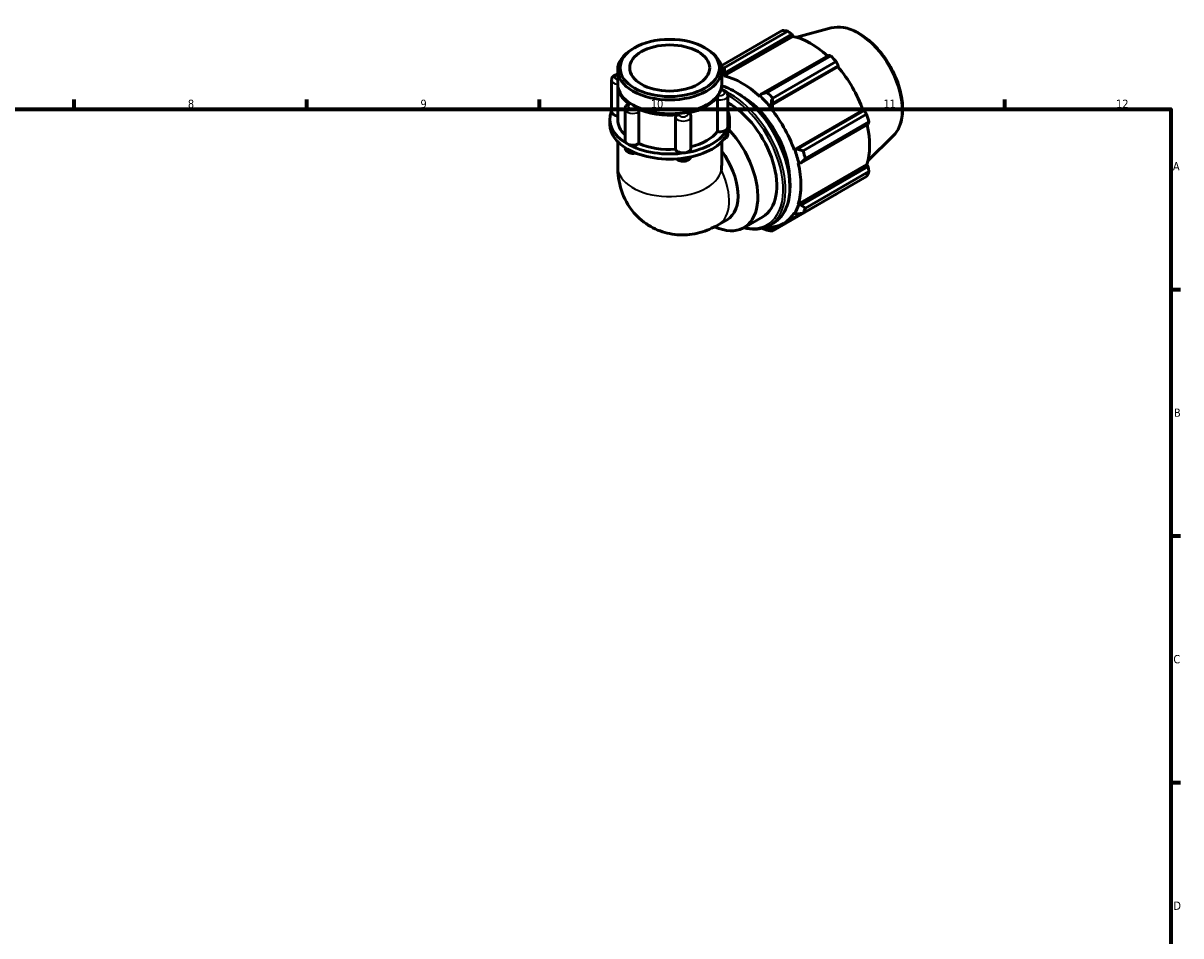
# Model space of a CAD drawing. Header units: millimetres. Extents: x 0 to 931, y 0 to 899.
# Tile 5 of 5: x 475 to 824, y 325 to 600. Entities that reach past the tile are written whole.
import ezdxf

# ---------------------------------------------------------------- set-up
doc = ezdxf.new("R2010")
doc.units = ezdxf.units.MM
for name, color, linetype, lineweight in [('Border (ISO)', 7, 'Continuous', 70), ('Visible (ISO)', 7, 'Continuous', 50), ('Visible Narrow (ISO)', 7, 'Continuous', 35)]:
    doc.layers.add(name, color=color, linetype=linetype, lineweight=lineweight)
doc.styles.add('Note Text (ISO)', font='tahoma.ttf')

# ---------------------------------------------------------------- blocks, each defined once
blk = doc.blocks.new('Borders Default Border')
at = {"layer": 'Border (ISO)'}
for p, q in [((490.58, 574), (490.58, 576.9)), ((560.67, 574), (560.67, 576.9)), ((630.75, 574), (630.75, 576.9)), ((700.83, 574), (700.83, 576.9)), ((770.92, 574), (770.92, 576.9)), ((821, 519.75), (823.9, 519.75)), ((821, 445.5), (823.9, 445.5)), ((821, 371.25), (823.9, 371.25))]:
    blk.add_line(p, q, dxfattribs=at)
at = {"layer": 'Border (ISO)', "flags": 128}
blk.add_lwpolyline([(20, 20), (20, 574), (821, 574), (821, 20), (20, 20)], dxfattribs=at)
at = {"layer": 'Border (ISO)', "color": 232, "true_color": 0xca0064, "char_height": 2.5, "attachment_point": 7, "style": 'Note Text (ISO)'}
for s, insert in [('8', (524.81, 574.34)), ('9', (594.88, 574.35)), ('10', (664.29, 574.35)), ('11', (734.37, 574.4)), ('12', (804.46, 574.4)), ('A', (821.59, 555.62)), ('B', (821.89, 481.37)), ('C', (821.73, 407.08)), ('D', (821.73, 332.88))]:
    blk.add_mtext(s, dxfattribs=dict(at, insert=insert))

msp = doc.modelspace()

# ---------------------------------------------------------------- linework, layer by layer
at = {"layer": 'Visible (ISO)'}
for p, q in [((685.4981, 587.121), (703.8943, 597.7147)), ((705.561, 597.5531), (686.4211, 586.5311)), ((686.6107, 584.9827), (706.7624, 596.5873)), ((706.7624, 596.5873), (707.1207, 595.9637)), ((718.6274, 598.4923), (708.2505, 595.678)), ((686.4011, 584.032), (707.1207, 595.9637)), ((659.3618, 592.5177), (658.8482, 592.2197)), ((680.5892, 592.5177), (681.1027, 592.2197)), ((717.7852, 590.2397), (697.6335, 578.635)), ((699.3504, 579.0857), (718.4903, 590.1076)), ((699.9388, 574.8668), (720.6585, 586.7985)), ((700.5851, 575.5218), (720.7368, 587.1264)), ((720.157, 588.3496), (701.0171, 577.3277)), ((720.7368, 587.1264), (720.6585, 586.7985)), ((652.4822, 582.8423), (652.4822, 573.2556)), ((654.2994, 581.6836), (654.2994, 585.8611)), ((685.6515, 581.6836), (685.6515, 585.8611)), ((686.3437, 584.2756), (686.6107, 584.9827)), ((686.4011, 584.032), (686.3437, 584.2756)), ((654.2994, 570.9192), (654.2994, 581.2748)), ((685.6515, 579.8797), (685.6515, 581.2748)), ((684.3402, 567.3048), (684.3402, 576.8915)), ((687.4688, 578.1694), (687.4688, 568.5828)), ((697.1368, 578.0602), (697.0794, 577.8828)), ((697.6335, 578.635), (697.1368, 578.0602)), ((700.0269, 575.0118), (700.5851, 575.5218)), ((656.5394, 574.1226), (656.5394, 564.536)), ((659.2031, 575.119), (658.8482, 575.325)), ((660.6736, 573.2397), (660.6736, 563.653)), ((680.7478, 575.119), (681.1027, 575.325)), ((699.9388, 574.8668), (700.0269, 575.0118)), ((707.4895, 561.7886), (728.2092, 573.7202)), ((728.5311, 573.6263), (708.3794, 562.0217)), ((710.1595, 561.4927), (729.2994, 572.5146)), ((728.2092, 573.7202), (728.5311, 573.6263)), ((651.948, 569.3659), (651.948, 570.9192)), ((671.7222, 561.9482), (671.7222, 571.5348)), ((676.3842, 571.7862), (676.3842, 562.1996)), ((688.0029, 569.3659), (688.0029, 570.9192)), ((709.602, 557.905), (729.7537, 569.5096)), ((729.9898, 570.19), (710.8498, 559.1681)), ((687.4688, 566.8575), (687.4688, 566.504)), ((737.3354, 566.0054), (729.6928, 558.4429)), ((654.2994, 564.2394), (654.2994, 556.7322)), ((685.6515, 564.2394), (685.6515, 557.9077)), ((707.6589, 561.793), (707.4895, 561.7886)), ((708.3794, 562.0217), (707.6589, 561.793)), ((708.6739, 557.8005), (708.856, 557.7621)), ((708.6739, 545.4544), (729.3936, 557.3861)), ((708.856, 557.7621), (709.602, 557.905)), ((729.7537, 556.7652), (709.602, 545.1606)), ((710.8498, 544.2194), (729.9898, 555.2414)), ((729.3936, 557.3861), (729.7537, 556.7652)), ((729.2994, 553.7119), (710.1595, 542.69)), ((701.0171, 537.3844), (720.157, 548.4064)), ((708.856, 545.2832), (708.6739, 545.4544)), ((709.602, 545.1606), (708.856, 545.2832)), ((684.6197, 539.189), (687.3033, 540.7344)), ((692.2997, 538.3335), (698.0273, 541.6318)), ((704.2709, 539.619), (709.4321, 542.5911)), ((707.4895, 542.8305), (707.6589, 542.631)), ((707.6589, 542.631), (708.3794, 542.452)), ((700.0269, 538.202), (699.9388, 538.4486)), ((699.9977, 539.0276), (701.1998, 539.7199)), ((700.5851, 537.9288), (700.0269, 538.202)), ((701.9192, 538.697), (700.5851, 537.9288))]:
    msp.add_line(p, q, dxfattribs=at)
for centre, major_axis, ratio, start_param, end_param in [((712.0257, 573.0605), (-13.4739, 23.3978), 0.57809312, 5.84515614, 5.93968373), ((712.4599, 573.3106), (12.5307, -21.7599), 0.57809312, 2.06964335, 2.66356082), ((669.9755, 585.8611), (-15.6761, 0), 0.5758617, 5.50163969, 10.20632358), ((712.0257, 573.0605), (13.4739, -23.3978), 0.57809312, 1.91816532, 2.01269291), ((692.8857, 562.0386), (-13.4739, 23.3978), 0.57809312, 5.84515614, 5.89163963), ((712.4599, 573.3106), (12.5307, -21.7599), 0.57809312, 1.26729742, 1.87816265), ((691.7402, 561.3789), (12.6654, -21.9939), 0.57809312, 2.66356082, 2.70427084), ((691.7402, 561.3789), (-12.5307, 21.7599), 0.57809312, 5.19428823, 5.80515347), ((669.9755, 581.2748), (-15.6761, 0), 0.5758617, 6.26054225, 6.97855307), ((669.9755, 581.6836), (-15.6761, 0), 0.5758617, 0, 3.14159265), ((669.9755, 581.2748), (15.676, 0), 0.5758617, 6.11141632, 6.30582837), ((692.8857, 562.0386), (-13.4739, 23.3978), 0.57809312, 5.05975798, 5.15428557), ((669.9755, 581.2748), (15.6761, 0), 0.5758617, 5.06421877, 5.93135552), ((687.9219, 559.1801), (10.1054, -17.5483), 0.57809312, 0, 2.38977423), ((691.7402, 561.3789), (10.1054, -17.5483), 0.57809312, 0.81836474, 2.32322792), ((691.7402, 561.3789), (12.6654, -21.9939), 0.57809312, 1.87816265, 2.05269558), ((669.9755, 570.9192), (-18.0275, 0), 0.5758617, 6.03914759, 7.06858347), ((654.8336, 573.2556), (-2.3514, 0), 0.5758617, 0, 1.34163469), ((669.9755, 581.2748), (15.1761, 0), 0.5758617, 3.92313827, 5.50163969), ((669.9755, 581.2748), (-15.6761, 0), 0.5758617, 0.87542857, 1.74256531), ((669.9755, 570.9192), (18.0275, 0), 0.5758617, 6.02138592, 6.52722302), ((691.7402, 561.3789), (-12.5307, 21.7599), 0.57809312, 4.40889007, 5.01975531), ((712.0257, 573.0605), (13.4739, -23.3978), 0.57809312, 1.13276716, 1.22729475), ((669.9755, 569.3659), (-18.0275, 0), 0.5758617, 0, 0.78539816), ((669.9755, 570.9192), (-15.6761, 0), 0.5758617, 0, 0.54116956), ((669.9755, 569.3659), (18.0275, 0), 0.5758617, 6.02138592, 6.28318531), ((685.1174, 568.5828), (2.3514, 0), 0.5758617, 6.02138592, 6.28318531), ((712.4599, 573.3106), (12.5307, -21.7599), 0.57809312, 0.48189925, 1.07597742), ((669.9755, 570.9192), (18.0275, 0), 0.5758617, 4.97418837, 6.02138592), ((669.9755, 569.3659), (18.0275, 0), 0.5758617, 4.97418837, 6.02138592), ((669.9755, 570.9192), (15.676, 0), 0.5758617, 5.13354863, 5.87124494), ((682.1943, 555.8818), (10.1054, -17.5483), 0.57809312, 5.59541947, 8.23791227), ((685.1174, 568.5828), (2.3514, 0), 0.5758617, 4.3755191, 6.02138592), ((658.8908, 564.536), (-2.3514, 0), 0.5758617, 0, 0.78539816), ((658.8908, 564.536), (-2.3514, 0), 0.5758617, 0.78539816, 2.43126498), ((669.9755, 570.9192), (18.0275, 0), 0.5758617, 3.92699082, 4.97418837), ((669.9755, 569.3659), (18.0275, 0), 0.5758617, 3.92699082, 4.97418837), ((669.9755, 570.9192), (15.676, 0), 0.5758617, 4.0771318, 4.82404739), ((674.0327, 562.1996), (-2.3514, 0), 0.5758617, 0.1867289, 1.83259571), ((674.0327, 562.1996), (2.3514, 0), 0.5758617, 4.97418837, 6.28318531), ((691.7402, 561.3789), (12.6654, -21.9939), 0.57809312, 1.09276449, 1.26729742), ((679.4804, 554.319), (7.8229, -13.5846), 0.57809312, 0, 1.76768754), ((692.8857, 562.0386), (-13.4739, 23.3978), 0.57809312, 4.27435981, 4.3688874), ((669.9755, 548.8454), (-11.0954, -19.1929), 0.57697849, 2.234637, 2.35716134), ((691.7402, 561.3789), (-12.5307, 21.7599), 0.57809312, 3.62349191, 4.23435714), ((712.0257, 573.0605), (13.4739, -23.3978), 0.57809312, 0.34736899, 0.44189659), ((691.7402, 561.3789), (12.6654, -21.9939), 0.57809312, 0.30736633, 0.48189925), ((692.8857, 562.0386), (13.4739, -23.3978), 0.57809312, 0.34736899, 0.44189659), ((691.7402, 561.3789), (12.5307, -21.7599), 0.57809312, 5.9796864, 6.59055163), ((691.7402, 561.3789), (12.6654, -21.9939), 0.57809312, 5.87365531, 5.9796864), ((692.8857, 562.0386), (13.4739, -23.3978), 0.57809312, 5.84515614, 5.93968373)]:
    msp.add_ellipse(centre, major_axis=major_axis, ratio=ratio, start_param=start_param, end_param=end_param, dxfattribs=at)
for major_axis in [(14.9525, 0), (12.0585, 0)]:
    msp.add_ellipse((669.9755, 586.4526), major_axis=major_axis, ratio=0.5758617, dxfattribs=at)
for points, weights in [([(706.7624, 596.5873), (706.1764, 597.0617), (705.561, 597.5531)], [1.00257683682, 1.00169652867, 1]), ([(718.4903, 590.1076), (718.133, 590.1764), (717.7852, 590.2397)], [1, 1.00169652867, 1.00257683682]), ([(686.6107, 584.9827), (686.5103, 585.7368), (686.4211, 586.5311)], [1.00656352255, 1.01257564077, 1.01779213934]), ([(720.7368, 587.1264), (720.4553, 587.7269), (720.157, 588.3496)], [1.00257683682, 1.00169652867, 1]), ([(699.3504, 579.0857), (698.4669, 578.8515), (697.6335, 578.635)], [1.01779213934, 1.01257564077, 1.00656352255]), ([(700.5851, 575.5218), (700.7892, 576.402), (701.0171, 577.3277)], [1.00656352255, 1.01257564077, 1.01779213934]), ([(729.2994, 572.5146), (728.9099, 573.0832), (728.5311, 573.6263)], [1, 1.00169652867, 1.00257683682]), ([(729.7537, 569.5096), (729.8718, 569.8443), (729.9898, 570.19)], [1.00257683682, 1.00169652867, 1]), ([(710.1595, 561.4927), (709.2438, 561.7583), (708.3794, 562.0217)], [1.01779213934, 1.01257564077, 1.00656352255]), ([(709.602, 557.905), (710.2057, 558.5193), (710.8498, 559.1681)], [1.00656352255, 1.01257564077, 1.01779213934]), ([(729.9898, 555.2414), (729.8718, 556.0202), (729.7537, 556.7652)], [1, 1.00169652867, 1.00257683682]), ([(720.157, 548.4064), (720.1721, 548.4355), (720.1871, 548.4645)], [1, 1.00008547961, 1.00016888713]), ([(710.8498, 544.2194), (710.2057, 544.6953), (709.602, 545.1606)], [1.01779213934, 1.01257564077, 1.00656352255]), ([(708.3794, 542.452), (709.2438, 542.5642), (710.1595, 542.69)], [1.00656352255, 1.01257564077, 1.01779213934]), ([(697.7955, 538.1506), (698.5525, 537.8504), (699.3504, 537.546)], [1.00771528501, 1.0130785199, 1.01779213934]), ([(701.0171, 537.3844), (700.7892, 537.6578), (700.5851, 537.9288)], [1.01779213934, 1.01257564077, 1.00656352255])]:
    msp.add_rational_spline(points, weights, degree=2, dxfattribs=at)
for points, knots in [([(718.6274, 598.4923), (719.8008, 598.8105), (721.0711, 598.8495), (723.7884, 598.4021), (725.244, 597.8675), (728.1696, 596.261), (729.6388, 595.1679), (732.4078, 592.5556), (733.7072, 591.0373), (736.0123, 587.734), (737.0186, 585.9509), (738.6457, 582.2884), (739.2661, 580.4098), (740.0548, 576.7279), (740.2214, 574.9256), (740.0571, 571.5711), (739.7262, 570.0174), (738.683, 567.6469), (738.0805, 566.7427), (737.3354, 566.0054)], [5.65088645, 5.65088645, 5.65088645, 5.65088645, 5.94146716, 5.94146716, 6.26007761, 6.26007761, 6.59097, 6.59097, 6.92117176, 6.92117176, 7.24985706, 7.24985706, 7.57862168, 7.57862168, 7.9089938, 7.9089938, 8.23961481, 8.23961481, 8.49014791, 8.49014791, 8.49014791, 8.49014791]), ([(652.4822, 582.8423), (652.4822, 583.0084), (652.5126, 583.1738), (652.6252, 583.4876), (652.7103, 583.6331), (652.9308, 583.9138), (653.0729, 584.039), (653.4187, 584.2755), (653.6292, 584.3726), (653.9951, 584.4918), (654.1461, 584.5276), (654.2994, 584.5526)], [3.92699082, 3.92699082, 3.92699082, 3.92699082, 4.13073097, 4.13073097, 4.35184327, 4.35184327, 4.62693227, 4.62693227, 4.98318977, 4.98318977, 5.22268574, 5.22268574, 5.22268574, 5.22268574]), ([(685.4208, 579.7318), (685.4402, 579.7962), (685.4582, 579.8435), (685.4858, 579.8915), (685.4962, 579.9011), (685.5053, 579.9001)], [0.2965054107, 0.2965054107, 0.2965054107, 0.2965054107, 0.330598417, 0.330598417, 0.3553852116, 0.3553852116, 0.3553852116, 0.3553852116]), ([(685.5053, 579.9001), (685.6822, 579.8795), (685.857, 579.8447), (686.197, 579.7444), (686.3622, 579.679), (686.6778, 579.5104), (686.8287, 579.4072), (687.1037, 579.1482), (687.2285, 578.9909), (687.3994, 578.6411), (687.4524, 578.4565), (687.4677, 578.2337), (687.4688, 578.2016), (687.4688, 578.1694)], [5.69703917, 5.69703917, 5.69703917, 5.69703917, 5.97134803, 5.97134803, 6.24565689, 6.24565689, 6.51996575, 6.51996575, 6.79427461, 6.79427461, 7.0291661, 7.0291661, 7.06858347, 7.06858347, 7.06858347, 7.06858347]), ([(685.6515, 581.0672), (686.1169, 580.9345), (686.5862, 580.7762), (688.8367, 579.9019), (690.6483, 578.8552), (694.1691, 576.1614), (695.8776, 574.5134), (699.0178, 570.7884), (700.4493, 568.7128), (702.8952, 564.342), (703.9093, 562.0477), (705.419, 557.4661), (705.9138, 555.1796), (706.3292, 550.8387), (706.2488, 548.7852), (705.5061, 545.1243), (704.8451, 543.5146), (703.1706, 541.1709), (702.254, 540.327), (701.1998, 539.7199)], [6.03691625, 6.03691625, 6.03691625, 6.03691625, 6.1225054, 6.1225054, 6.44541834, 6.44541834, 6.76891663, 6.76891663, 7.09181173, 7.09181173, 7.41447481, 7.41447481, 7.73743727, 7.73743727, 8.06099692, 8.06099692, 8.38348101, 8.38348101, 8.64131351, 8.64131351, 8.64131351, 8.64131351]), ([(656.5394, 574.1226), (656.5394, 574.2614), (656.5605, 574.3998), (656.6377, 574.6586), (656.6934, 574.7787), (656.8261, 574.9945), (656.903, 575.0904), (657.0684, 575.2605), (657.1571, 575.3349), (657.3418, 575.4662), (657.438, 575.5232), (657.5368, 575.5731)], [3.926990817, 3.926990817, 3.926990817, 3.926990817, 4.097181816, 4.097181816, 4.267372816, 4.267372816, 4.437563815, 4.437563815, 4.607754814, 4.607754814, 4.777945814, 4.777945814, 4.777945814, 4.777945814]), ([(657.5368, 575.5731), (657.5836, 575.5968), (657.6379, 575.6044), (657.7675, 575.586), (657.8436, 575.5543), (657.9277, 575.4991), (657.9334, 575.4953), (657.9391, 575.4913)], [0.2255519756, 0.2255519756, 0.2255519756, 0.2255519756, 0.2571888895, 0.2571888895, 0.2939905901, 0.2939905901, 0.2966694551, 0.2966694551, 0.2966694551, 0.2966694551]), ([(684.3402, 576.8915), (684.3402, 576.9877), (684.3491, 577.0949), (684.384, 577.3241), (684.4103, 577.4444), (684.4756, 577.6791), (684.514, 577.7913), (684.5964, 577.9927), (684.6396, 578.08), (684.6851, 578.1541), (684.6882, 578.1591), (684.6913, 578.1639)], [0.148334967, 0.148334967, 0.148334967, 0.148334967, 0.183691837, 0.183691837, 0.220396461, 0.220396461, 0.25718889, 0.25718889, 0.29399059, 0.29399059, 0.296669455, 0.296669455, 0.296669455, 0.296669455]), ([(659.9323, 574.3435), (660.0195, 574.3017), (660.1068, 574.2439), (660.2796, 574.0963), (660.3626, 574.0057), (660.5051, 573.8061), (660.5632, 573.6991), (660.6454, 573.4819), (660.6688, 573.3739), (660.6733, 573.2612), (660.6736, 573.2504), (660.6736, 573.2397)], [0.296505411, 0.296505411, 0.296505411, 0.296505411, 0.330598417, 0.330598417, 0.367401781, 0.367401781, 0.404191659, 0.404191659, 0.44089407, 0.44089407, 0.444841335, 0.444841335, 0.444841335, 0.444841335]), ([(671.7222, 571.5348), (671.7222, 571.6311), (671.7443, 571.728), (671.8318, 571.9165), (671.898, 572.006), (672.0661, 572.1631), (672.1666, 572.2291), (672.3884, 572.3294), (672.5077, 572.3627), (672.6373, 572.3786), (672.6461, 572.3795), (672.6549, 572.3804)], [0.148334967, 0.148334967, 0.148334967, 0.148334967, 0.183691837, 0.183691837, 0.220396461, 0.220396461, 0.25718889, 0.25718889, 0.29399059, 0.29399059, 0.296669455, 0.296669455, 0.296669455, 0.296669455]), ([(675.3777, 572.8005), (675.4842, 572.8231), (675.5896, 572.8293), (675.7955, 572.8076), (675.8931, 572.7771), (676.058, 572.6807), (676.1241, 572.6162), (676.1712, 572.5381)], [0.296505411, 0.296505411, 0.296505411, 0.296505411, 0.330598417, 0.330598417, 0.367401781, 0.367401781, 0.403735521, 0.403735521, 0.403735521, 0.403735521]), ([(676.1712, 572.5381), (676.1969, 572.4954), (676.221, 572.4509), (676.2649, 572.3584), (676.2849, 572.3104), (676.3198, 572.2114), (676.3348, 572.1604), (676.3591, 572.0561), (676.3685, 572.0029), (676.381, 571.8951), (676.3842, 571.8407), (676.3842, 571.7862)], [0.45133817, 0.45133817, 0.45133817, 0.45133817, 0.518150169, 0.518150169, 0.584962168, 0.584962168, 0.651774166, 0.651774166, 0.718586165, 0.718586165, 0.785398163, 0.785398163, 0.785398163, 0.785398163]), ([(687.4688, 566.504), (687.4688, 566.3379), (687.4383, 566.1724), (687.3258, 565.8586), (687.2407, 565.7131), (687.0202, 565.4324), (686.8781, 565.3072), (686.5967, 565.1148), (686.459, 565.0419), (686.3166, 564.9819)], [0.785398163, 0.785398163, 0.785398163, 0.785398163, 0.989138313, 0.989138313, 1.21025062, 1.21025062, 1.485339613, 1.485339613, 1.723991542, 1.723991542, 1.723991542, 1.723991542]), ([(659.7478, 560.817), (659.5318, 560.7576), (659.3084, 560.7224), (658.8312, 560.6952), (658.5769, 560.709), (658.079, 560.7944), (657.8355, 560.8661), (657.3785, 561.0791), (657.1628, 561.2194), (656.8312, 561.5656), (656.7038, 561.7529), (656.5714, 562.1211), (656.541, 562.2822), (656.5395, 562.4444)], [1.91088133, 1.91088133, 1.91088133, 1.91088133, 2.25754469, 2.25754469, 2.64583251, 2.64583251, 3.03676386, 3.03676386, 3.42301916, 3.42301916, 3.72283071, 3.72283071, 3.92178408, 3.92178408, 3.92178408, 3.92178408]), ([(676.3019, 559.6448), (676.3012, 559.6428), (676.3004, 559.6407), (676.2411, 559.4754), (676.156, 559.3299), (675.9355, 559.0492), (675.7934, 558.924), (675.4476, 558.6875), (675.2372, 558.5904), (674.7769, 558.4405), (674.5246, 558.3939), (674.0176, 558.3583), (673.7629, 558.3688), (673.2638, 558.4474), (673.0195, 558.5155), (672.5585, 558.7205), (672.3399, 558.8565), (672.1446, 559.0506), (672.1403, 559.055), (672.136, 559.0594)], [0.98640325, 0.98640325, 0.98640325, 0.98640325, 0.98913831, 0.98913831, 1.21025062, 1.21025062, 1.48533961, 1.48533961, 1.84159712, 1.84159712, 2.23475788, 2.23475788, 2.62324891, 2.62324891, 3.01379031, 3.01379031, 3.40184335, 3.40184335, 3.41069416, 3.41069416, 3.41069416, 3.41069416]), ([(654.2994, 556.7322), (654.2994, 554.4864), (654.5872, 552.0667), (656.1871, 547.2951), (657.3813, 544.9653), (660.5697, 541.2349), (662.3058, 539.7689), (666.0586, 537.6369), (668.0279, 536.9258), (672.0337, 536.1328), (674.0542, 536.0909), (678.1406, 536.5278), (680.1308, 537.1062), (682.8648, 538.245), (683.7699, 538.6996), (684.6197, 539.189)], [3.14159265, 3.14159265, 3.14159265, 3.14159265, 3.45575192, 3.45575192, 3.72651942, 3.72651942, 3.93229934, 3.93229934, 4.12257974, 4.12257974, 4.32706123, 4.32706123, 4.57544591, 4.57544591, 4.71238898, 4.71238898, 4.71238898, 4.71238898]), ([(699.9977, 539.0276), (698.7419, 538.3045), (697.2937, 537.9204), (694.6388, 537.8654), (693.4846, 538.0175), (692.3041, 538.336)], [2.358128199, 2.358128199, 2.358128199, 2.358128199, 2.665248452, 2.665248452, 2.882877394, 2.882877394, 2.882877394, 2.882877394])]:
    msp.add_open_spline(points, degree=3, knots=knots, dxfattribs=at)
at = {"layer": 'Visible Narrow (ISO)'}
for centre, major_axis, ratio, start_param, end_param in [((726.551, 581.4251), (-9.4619, 16.4308), 0.57809312, 3.29275825, 6.13201971), ((654.8336, 582.8423), (-2.3514, 0), 0.5758617, 0, 1.34271427), ((654.8336, 583.6112), (-1.4108, 0), 0.5758617, 5.1006743, 7.46569632), ((685.1174, 578.9384), (1.4108, 0), 0.5758617, 4.40557439, 7.63719745), ((689.4775, 560.0759), (11.7223, -20.356), 0.57809312, 0, 2.59055661), ((688.2754, 559.3837), (11.7223, -20.356), 0.57809312, 0, 2.43761077), ((685.1174, 578.1694), (2.3514, 0), 0.5758617, 4.3755191, 6.28318531), ((687.9219, 559.1801), (11.4728, -19.9228), 0.57809312, 5.7899756, 8.66926643), ((658.8908, 574.1226), (-2.3514, 0), 0.5758617, 0, 2.43126498), ((658.8908, 574.8916), (-1.4108, 0), 0.5758617, 5.45277194, 8.684395), ((674.0327, 572.5552), (1.4108, 0), 0.5758617, 3.35837684, 6.5899999), ((674.0327, 571.7862), (-2.3514, 0), 0.5758617, 0.1867289, 3.14159265), ((685.1174, 566.504), (2.3514, 0), 0.5758617, 5.45808705, 6.28318531), ((658.8908, 562.4572), (-2.3514, 0), 0.5758617, 0.00942669, 1.64039823), ((674.0327, 560.1207), (2.3514, 0), 0.5758617, 4.00921995, 5.91063002), ((669.9755, 556.7322), (15.6761, 0), 0.5758617, 3.14159265, 6.16066097), ((676.7968, 552.7736), (7.8229, -13.5846), 0.57809312, 0, 1.4502057)]:
    msp.add_ellipse(centre, major_axis=major_axis, ratio=ratio, start_param=start_param, end_param=end_param, dxfattribs=at)

# ---------------------------------------------------------------- block references
msp.add_blockref('Borders Default Border', (0, 0))

doc.saveas('drawing.dxf')
